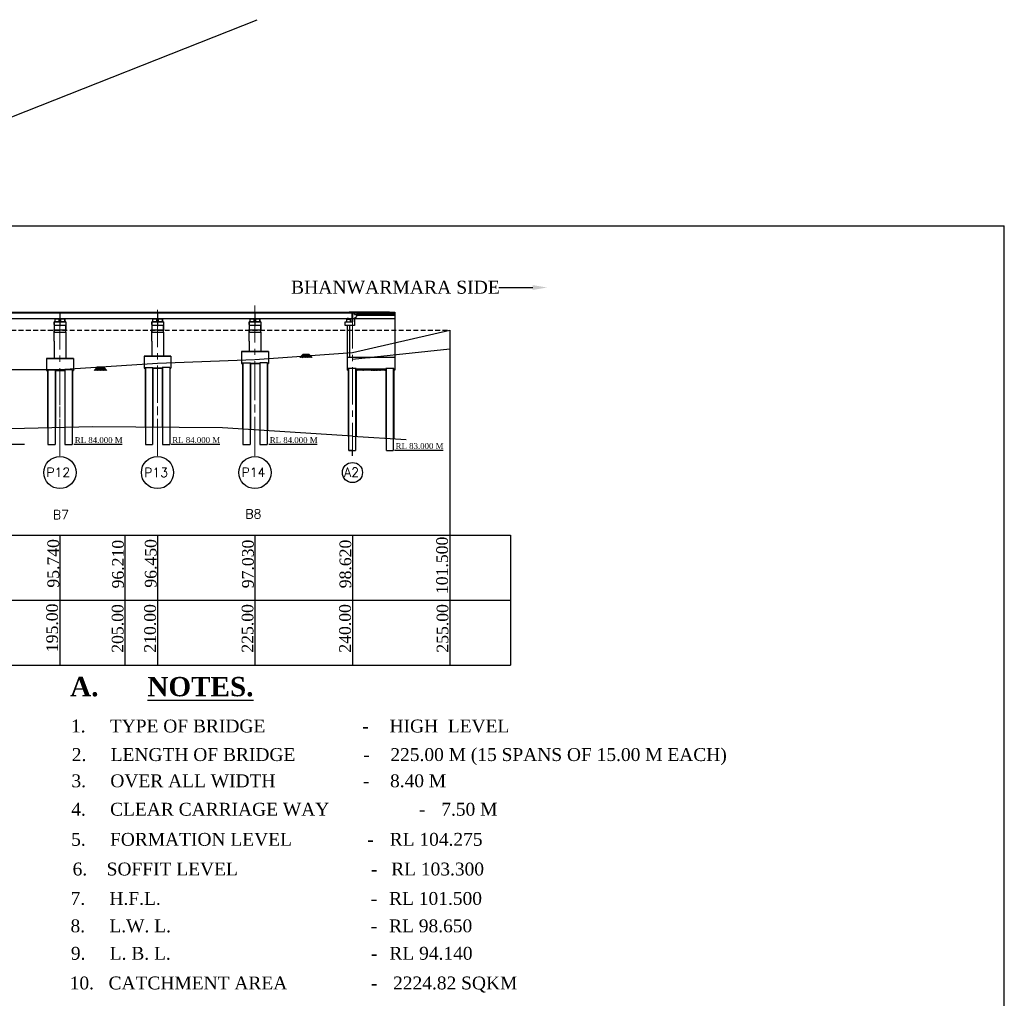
# Model space of a CAD drawing. Header units: millimetres. Extents: x -1995464 to 3071730, y 501735 to 805605.
# Tile 12 of 12: x 2920065 to 3071573, y 655024 to 805605. Entities that reach past the tile are written whole.
import ezdxf

# ---------------------------------------------------------------- set-up
doc = ezdxf.new("R2010")
doc.units = ezdxf.units.MM
doc.header["$MEASUREMENT"] = 0
doc.linetypes.add('CENTER2', pattern=[28.575, 19.05, -3.175, 3.175, -3.175])
doc.linetypes.add('DASHED2', pattern=[0.375, 0.25, -0.125])
for name, color, linetype, lineweight in [('CENTER LINE', 1, 'CENTER2', 13), ('DRAWING', 23, 'Continuous', 15), ('Hatch', 251, 'Continuous', 18)]:
    doc.layers.add(name, color=color, linetype=linetype, lineweight=lineweight)
doc.layers.add('plan', color=12, linetype='Continuous')
doc.styles.add('03', font='romant.shx')
doc.styles.get("Standard").update_dxf_attribs({"font": 'times.ttf'})
pattern_1 = [(45, (2753071.11, 778642.408), (-8.8388348, 8.8388348), [])]
pattern_2 = [(45, (2753944.394, 778642.408), (-8.8388348, 8.8388348), [])]
pattern_3 = [(45, (2768071.11, 778642.408), (-8.8388348, 8.8388348), [])]
pattern_4 = [(45, (2768944.394, 778642.408), (-8.8388348, 8.8388348), [])]
pattern_5 = [(45, (2783071.11, 778642.408), (-8.8388348, 8.8388348), [])]
pattern_6 = [(45, (2783944.394, 778642.408), (-8.8388348, 8.8388348), [])]

msp = doc.modelspace()

# ---------------------------------------------------------------- hatches: boundary and pattern name
h = msp.add_hatch()
h.set_pattern_fill('_USER', color=0, scale=0.291094, style=0, pattern_type=0)
h.set_pattern_definition([(0, (2952825.751, 759199.75375), (0, 0.29109375), [])])
h.paths.add_polyline_path([(2970463.7, 759607.4), (2970638.3, 759607.4), (2970813, 759607.4), (2970813, 759549.1), (2970638.3, 759549.1), (2970463.7, 759549.1)])
at = {"lineweight": 25, "ltscale": 2000}
h = msp.add_hatch(dxfattribs=at)
h.set_pattern_fill('AR-CONC', color=0, scale=100)
h.set_pattern_definition([(50, (165040, -120), (717.26018, -62.75213), [75, -825]), (355, (165040, -120), (-138.75133, 752.19213), [60, -660]), (100.451444, (165099.8, -125.2), (578.50885, 689.43999), [63.7402, -701.14211]), (46.1842, (165040, 80), (1067.24133, -165.51928), [112.5, -1237.5]), (96.635635, (165128.9, 66.2), (934.66195, 974.1186), [95.61034, -1051.71376]), (351.184164, (165040, 80), (934.66195, 974.1186), [90, -990]), (21, (165140, 30), (596.90705, -402.61889), [75, -825]), (326, (165140, 30), (243.31533, 725.15005), [60, -660]), (71.451445, (165189.74, -3.55), (840.22238, 322.53115), [63.74019, -701.14211]), (37.5, (165040, -120), (12.159855, 332.893854), [0, -652, 0, -670, 0, -662.5]), (7.5, (165040, -120), (263.069537, 394.41171), [0, -382, 0, -637, 0, -252.5]), (327.5, (164817, -120), (533.822436, -22.554872), [0, -250, 0, -780, 0, -1035]), (317.5, (164717, -120), (583.18617, 100.10498), [0, -325, 0, -518, 0, -735])])
h.paths.add_polyline_path([(2926991.7, 751687.4), (2926305.2, 751687.4), (2926305.2, 751612.4), (2926991.7, 751612.4)])
h = msp.add_hatch(dxfattribs=at)
h.set_pattern_fill('AR-CONC', color=0, scale=100)
h.set_pattern_definition([(50, (180040, 240), (717.26018, -62.75213), [75, -825]), (355, (180040, 240), (-138.75133, 752.19213), [60, -660]), (100.451444, (180099.8, 234.8), (578.50885, 689.43999), [63.7402, -701.14211]), (46.1842, (180040, 440), (1067.24133, -165.51928), [112.5, -1237.5]), (96.635635, (180128.9, 426.2), (934.66195, 974.1186), [95.61034, -1051.71376]), (351.184164, (180040, 440), (934.66195, 974.1186), [90, -990]), (21, (180140, 390), (596.90705, -402.61889), [75, -825]), (326, (180140, 390), (243.31533, 725.15005), [60, -660]), (71.451445, (180189.74, 356.45), (840.22238, 322.53115), [63.74019, -701.14211]), (37.5, (180040, 240), (12.159855, 332.893854), [0, -652, 0, -670, 0, -662.5]), (7.5, (180040, 240), (263.069537, 394.41171), [0, -382, 0, -637, 0, -252.5]), (327.5, (179817, 240), (533.822436, -22.554872), [0, -250, 0, -780, 0, -1035]), (317.5, (179717, 240), (583.18617, 100.10498), [0, -325, 0, -518, 0, -735])])
h.paths.add_polyline_path([(2941991.7, 752047.4), (2941305.2, 752047.4), (2941305.2, 751972.4), (2941991.7, 751972.4)])
h = msp.add_hatch(dxfattribs=at)
h.set_pattern_fill('AR-CONC', color=0, scale=100)
h.set_pattern_definition([(50, (195040, 950), (717.26018, -62.75213), [75, -825]), (355, (195040, 950), (-138.75133, 752.19213), [60, -660]), (100.451444, (195099.8, 944.8), (578.50885, 689.43999), [63.7402, -701.14211]), (46.1842, (195040, 1150), (1067.24133, -165.51928), [112.5, -1237.5]), (96.635635, (195128.9, 1136.2), (934.66195, 974.1186), [95.61034, -1051.71376]), (351.184164, (195040, 1150), (934.66195, 974.1186), [90, -990]), (21, (195140, 1100), (596.90705, -402.61889), [75, -825]), (326, (195140, 1100), (243.31533, 725.15005), [60, -660]), (71.451445, (195189.74, 1066.45), (840.22238, 322.53115), [63.74019, -701.14211]), (37.5, (195040, 950), (12.159855, 332.893854), [0, -652, 0, -670, 0, -662.5]), (7.5, (195040, 950), (263.069537, 394.41171), [0, -382, 0, -637, 0, -252.5]), (327.5, (194817, 950), (533.822436, -22.554872), [0, -250, 0, -780, 0, -1035]), (317.5, (194717, 950), (583.18617, 100.10498), [0, -325, 0, -518, 0, -735])])
h.paths.add_polyline_path([(2956991.7, 752757.4), (2956305.2, 752757.4), (2956305.2, 752682.4), (2956991.7, 752682.4)])
h = msp.add_hatch()
h.set_pattern_fill('AR-CONC', color=0, scale=37.35315, style=0)
h.set_pattern_definition([(50, (1364201.44, 505701.4), (267.919272, -23.4399), [28.014862, -308.163487]), (355, (1364201.44, 505701.4), (-51.827994, 280.967456), [22.41189, -246.53079]), (100.4514, (1364223.77, 505699.45), (216.091477, 257.527386), [23.80897, -261.898665]), (46.1842, (1364201.44, 505776.1), (398.64815, -61.826566), [42.02229, -462.24523]), (96.6356, (1364234.67, 505770.95), (349.12596, 363.86371), [35.71345, -392.84793]), (351.1842, (1364201.44, 505776.1), (349.12568, 363.86398), [33.61783, -369.79618]), (21, (1364238.8, 505757.43), (222.963587, -150.390838), [28.014862, -308.163487]), (326, (1364238.8, 505757.43), (90.88594, 270.866384), [22.41189, -246.53079]), (71.4514, (1364257.38, 505744.9), (313.84962, 120.4753), [23.80897, -261.898665]), (37.5, (1364201.445, 505701.4), (4.542089, 124.3463406), [0, -243.542538, 0, -250.266105, 0, -247.464619]), (7.5, (1364201.44, 505701.4), (98.264759, 147.325198), [0, -142.689033, 0, -237.939565, 0, -94.316704]), (327.5, (1364118.15, 505701.4), (199.3994953, -8.424955), [0, -93.382875, 0, -291.35457, 0, -386.605102]), (317.5, (1364080.8, 505701.4), (217.838405, 37.392364), [0, -121.397738, 0, -193.489317, 0, -274.545653])])
h.paths.add_polyline_path([(2971930.6, 751701.2), (2971930.6, 751811.7), (2973416.3, 751811.7), (2973416.3, 751700.7)])
h = msp.add_hatch()
h.set_pattern_fill('AR-CONC', color=0, scale=37.35315, style=0)
h.set_pattern_definition([(50, (204400.02, 2e-10), (267.919272, -23.439899), [28.014862, -308.163487]), (355, (204400.02, 2e-10), (-51.827994, 280.967456), [22.41189, -246.53079]), (100.451444, (204422.35, -1.95), (216.091277, 257.527554), [23.80897, -261.898665]), (46.1842, (204400.02, 74.7), (398.648255, -61.826665), [42.022294, -462.24523]), (96.635635, (204433.24, 69.55), (349.12568, 363.86398), [35.713474, -392.84822]), (351.184164, (204400.02, 74.7), (349.12568, 363.86398), [33.617835, -369.796185]), (21, (204437.38, 56.03), (222.963587, -150.390838), [28.014862, -308.163487]), (326, (204437.38, 56.03), (90.88594, 270.866384), [22.41189, -246.53079]), (71.451445, (204455.96, 43.5), (313.849525, 120.475545), [23.80897, -261.898665]), (37.5, (204400.02, 2e-10), (4.542089, 124.3463406), [0, -243.542538, 0, -250.266105, 0, -247.464619]), (7.5, (204400.02, 2e-10), (98.264759, 147.3251984), [0, -142.689033, 0, -237.9395655, 0, -94.316704]), (327.5, (204316.73, 2e-10), (199.3994953, -8.424955), [0, -93.382875, 0, -291.35457, 0, -386.6051025]), (317.5, (204279.37, 2e-10), (217.838405, 37.392364), [0, -121.397738, 0, -193.489317, 0, -274.545653])])
h.paths.add_polyline_path([(2972336.2, 751701.2), (2972336.2, 751811.7), (2973821.9, 751811.7), (2973821.9, 751700.7)])
h = msp.add_hatch()
h.set_pattern_fill('AR-CONC', color=0, scale=37.35315, style=0)
h.set_pattern_definition([(50, (1362069.47, 505681.8), (267.919272, -23.4399), [28.014862, -308.163487]), (355, (1362069.47, 505681.8), (-51.827994, 280.967456), [22.41189, -246.53079]), (100.4514, (1362091.8, 505679.84), (216.091477, 257.527386), [23.80897, -261.898665]), (46.1842, (1362069.47, 505756.5), (398.64815, -61.826566), [42.02229, -462.24523]), (96.6356, (1362102.7, 505751.35), (349.12596, 363.86371), [35.71345, -392.84793]), (351.1842, (1362069.47, 505756.5), (349.12568, 363.86398), [33.61783, -369.79618]), (21, (1362106.82, 505737.82), (222.963587, -150.390838), [28.014862, -308.163487]), (326, (1362106.82, 505737.82), (90.88594, 270.866384), [22.41189, -246.53079]), (71.4514, (1362125.4, 505725.3), (313.84962, 120.4753), [23.80897, -261.898665]), (37.5, (1362069.47, 505681.79), (4.542089, 124.3463406), [0, -243.542538, 0, -250.266105, 0, -247.464619]), (7.5, (1362069.47, 505681.79), (98.264759, 147.325198), [0, -142.689033, 0, -237.939565, 0, -94.316704]), (327.5, (1361986.17, 505681.79), (199.3994953, -8.424955), [0, -93.382875, 0, -291.35457, 0, -386.605102]), (317.5, (1361948.82, 505681.8), (217.838405, 37.392364), [0, -121.397738, 0, -193.489317, 0, -274.545653])])
h.paths.add_polyline_path([(2974062.6, 751681.6), (2974062.6, 751792.1), (2975548.3, 751792.1), (2975548.3, 751681.1)])
h = msp.add_hatch()
h.set_pattern_fill('AR-CONC', color=0, scale=37.35315, style=0)
h.set_pattern_definition([(50, (1361248.25, 505701.55), (267.919272, -23.4399), [28.014862, -308.163487]), (355, (1361248.25, 505701.55), (-51.827994, 280.967456), [22.41189, -246.53079]), (100.4514, (1361270.57, 505699.6), (216.091477, 257.527386), [23.80897, -261.898665]), (46.1842, (1361248.25, 505776.25), (398.64815, -61.826566), [42.02229, -462.24523]), (96.6356, (1361281.47, 505771.1), (349.12596, 363.86371), [35.71345, -392.84793]), (351.1842, (1361248.25, 505776.25), (349.12568, 363.86398), [33.61783, -369.79618]), (21, (1361285.6, 505757.58), (222.963587, -150.390838), [28.014862, -308.163487]), (326, (1361285.6, 505757.58), (90.88594, 270.866384), [22.41189, -246.53079]), (71.4514, (1361304.18, 505745.05), (313.84962, 120.4753), [23.80897, -261.898665]), (37.5, (1361248.25, 505701.55), (4.542089, 124.3463406), [0, -243.542538, 0, -250.266105, 0, -247.464619]), (7.5, (1361248.25, 505701.55), (98.264759, 147.325198), [0, -142.689033, 0, -237.939565, 0, -94.316704]), (327.5, (1361164.95, 505701.55), (199.3994953, -8.424955), [0, -93.382875, 0, -291.35457, 0, -386.605102]), (317.5, (1361127.6, 505701.55), (217.838405, 37.392364), [0, -121.397738, 0, -193.489317, 0, -274.545653])])
h.paths.add_polyline_path([(2974883.8, 751701.3), (2974883.8, 751811.9), (2976369.5, 751811.9), (2976369.5, 751700.9)])
at = {"layer": 'Hatch', "ltscale": 20}
h = msp.add_hatch(dxfattribs=at)
h.set_pattern_fill('ANSI31', color=256, scale=100, style=0)
h.set_pattern_definition(pattern_1)
h.paths.add_polyline_path([(2925840, 759607.4), (2925987.4, 759607.4), (2925987.4, 759558.1), (2925840, 759558.1)])
h.paths.add_polyline_path([(2925683.2, 759607.4), (2925840, 759607.4), (2925840, 759558.1), (2925683.2, 759558.1)])
h = msp.add_hatch(dxfattribs=at)
h.set_pattern_fill('ANSI31', color=256, scale=100, style=0)
h.set_pattern_definition(pattern_1)
h.paths.add_polyline_path([(2925840, 759607.4), (2925987.4, 759607.4), (2925987.4, 759558.1), (2925840, 759558.1)])
h.paths.add_polyline_path([(2925683.2, 759607.4), (2925840, 759607.4), (2925840, 759558.1), (2925683.2, 759558.1)])
h = msp.add_hatch(dxfattribs=at)
h.set_pattern_fill('ANSI31', color=256, scale=100, style=0)
h.set_pattern_definition(pattern_2)
h.paths.add_polyline_path([(2926713.3, 759607.4), (2926860.6, 759607.4), (2926860.6, 759558.1), (2926713.3, 759558.1)])
h.paths.add_polyline_path([(2926556.5, 759607.4), (2926713.3, 759607.4), (2926713.3, 759558.1), (2926556.5, 759558.1)])
h = msp.add_hatch(dxfattribs=at)
h.set_pattern_fill('ANSI31', color=256, scale=100, style=0)
h.set_pattern_definition(pattern_2)
h.paths.add_polyline_path([(2926713.3, 759607.4), (2926860.6, 759607.4), (2926860.6, 759558.1), (2926713.3, 759558.1)])
h.paths.add_polyline_path([(2926556.5, 759607.4), (2926713.3, 759607.4), (2926713.3, 759558.1), (2926556.5, 759558.1)])
h = msp.add_hatch(dxfattribs=at)
h.set_pattern_fill('ANSI31', color=256, scale=100, style=0)
h.set_pattern_definition(pattern_3)
h.paths.add_polyline_path([(2940840, 759607.4), (2940987.4, 759607.4), (2940987.4, 759558.1), (2940840, 759558.1)])
h.paths.add_polyline_path([(2940683.2, 759607.4), (2940840, 759607.4), (2940840, 759558.1), (2940683.2, 759558.1)])
h = msp.add_hatch(dxfattribs=at)
h.set_pattern_fill('ANSI31', color=256, scale=100, style=0)
h.set_pattern_definition(pattern_3)
h.paths.add_polyline_path([(2940840, 759607.4), (2940987.4, 759607.4), (2940987.4, 759558.1), (2940840, 759558.1)])
h.paths.add_polyline_path([(2940683.2, 759607.4), (2940840, 759607.4), (2940840, 759558.1), (2940683.2, 759558.1)])
h = msp.add_hatch(dxfattribs=at)
h.set_pattern_fill('ANSI31', color=256, scale=100, style=0)
h.set_pattern_definition(pattern_4)
h.paths.add_polyline_path([(2941713.3, 759607.4), (2941860.6, 759607.4), (2941860.6, 759558.1), (2941713.3, 759558.1)])
h.paths.add_polyline_path([(2941556.5, 759607.4), (2941713.3, 759607.4), (2941713.3, 759558.1), (2941556.5, 759558.1)])
h = msp.add_hatch(dxfattribs=at)
h.set_pattern_fill('ANSI31', color=256, scale=100, style=0)
h.set_pattern_definition(pattern_4)
h.paths.add_polyline_path([(2941713.3, 759607.4), (2941860.6, 759607.4), (2941860.6, 759558.1), (2941713.3, 759558.1)])
h.paths.add_polyline_path([(2941556.5, 759607.4), (2941713.3, 759607.4), (2941713.3, 759558.1), (2941556.5, 759558.1)])
h = msp.add_hatch(dxfattribs=at)
h.set_pattern_fill('ANSI31', color=256, scale=100, style=0)
h.set_pattern_definition(pattern_5)
h.paths.add_polyline_path([(2955840, 759607.4), (2955987.4, 759607.4), (2955987.4, 759558.1), (2955840, 759558.1)])
h.paths.add_polyline_path([(2955683.2, 759607.4), (2955840, 759607.4), (2955840, 759558.1), (2955683.2, 759558.1)])
h = msp.add_hatch(dxfattribs=at)
h.set_pattern_fill('ANSI31', color=256, scale=100, style=0)
h.set_pattern_definition(pattern_5)
h.paths.add_polyline_path([(2955840, 759607.4), (2955987.4, 759607.4), (2955987.4, 759558.1), (2955840, 759558.1)])
h.paths.add_polyline_path([(2955683.2, 759607.4), (2955840, 759607.4), (2955840, 759558.1), (2955683.2, 759558.1)])
h = msp.add_hatch(dxfattribs=at)
h.set_pattern_fill('ANSI31', color=256, scale=100, style=0)
h.set_pattern_definition(pattern_6)
h.paths.add_polyline_path([(2956713.3, 759607.4), (2956860.6, 759607.4), (2956860.6, 759558.1), (2956713.3, 759558.1)])
h.paths.add_polyline_path([(2956556.5, 759607.4), (2956713.3, 759607.4), (2956713.3, 759558.1), (2956556.5, 759558.1)])
h = msp.add_hatch(dxfattribs=at)
h.set_pattern_fill('ANSI31', color=256, scale=100, style=0)
h.set_pattern_definition(pattern_6)
h.paths.add_polyline_path([(2956713.3, 759607.4), (2956860.6, 759607.4), (2956860.6, 759558.1), (2956713.3, 759558.1)])
h.paths.add_polyline_path([(2956556.5, 759607.4), (2956713.3, 759607.4), (2956713.3, 759558.1), (2956556.5, 759558.1)])

# ---------------------------------------------------------------- linework, layer by layer
at = {"color": 1, "ltscale": 20}
msp.add_line((2895491.5, 781452), (2956604.4, 805605.2), dxfattribs=at)
at = {"color": 0, "lineweight": 25, "ltscale": 2000}
for p, q in [((2686660.7, 773894.8), (3071572.7, 773894.8)), ((3071572.7, 501734.8), (3071572.7, 773894.8)), ((2716265.2, 760582.4), (2977765.2, 760582.4)), ((2746285.2, 759607.4), (2977765.2, 759607.4)), ((2971253.8, 754401.8), (2986265.2, 757807.4)), ((2986265.2, 757807.4), (2986265.2, 706307.4)), ((2954211.7, 754557.4), (2958341.7, 754557.4)), ((2954211.7, 754557.4), (2954211.7, 752682.4)), ((2958341.7, 754557.4), (2954211.7, 754557.4)), ((2957176.7, 754557.4), (2958175.3, 754557.4)), ((2958341.7, 754557.4), (2958341.7, 752682.4)), ((2986265.2, 754927.4), (2971265.2, 753337.4)), ((2924211.7, 753487.4), (2928341.7, 753487.4)), ((2924211.7, 753487.4), (2924211.7, 751612.4)), ((2928341.7, 753487.4), (2924211.7, 753487.4)), ((2927176.7, 753487.4), (2928175.3, 753487.4)), ((2928341.7, 753487.4), (2928341.7, 751612.4)), ((2939211.7, 753847.4), (2943341.7, 753847.4)), ((2939211.7, 753847.4), (2939211.7, 751972.4)), ((2943341.7, 753847.4), (2939211.7, 753847.4)), ((2941265.2, 752757.4), (2956265.2, 753337.4)), ((2942176.7, 753847.4), (2943175.3, 753847.4)), ((2943341.7, 753847.4), (2943341.7, 751972.4)), ((2956265.2, 753337.4), (2971253.8, 754401.8)), ((2911265.2, 751777.4), (2926265.2, 751777.4)), ((2924211.7, 751687.4), (2924361.6, 751687.4)), ((2924211.7, 751612.4), (2924361.7, 751612.4)), ((2924361.6, 751737.4), (2924361.6, 742788.6)), ((2924361.6, 751737.4), (2925561.6, 751737.4)), ((2924401.6, 751737.4), (2924401.6, 740232.4)), ((2925521.6, 751737.4), (2925521.6, 740232.4)), ((2925561.6, 751737.4), (2925561.6, 742816.2)), ((2925561.6, 751687.4), (2926991.7, 751687.4)), ((2925561.6, 751612.4), (2926991.7, 751612.4)), ((2926265.2, 751777.4), (2941265.2, 752757.4)), ((2926876.7, 751687.4), (2926991.7, 751687.4)), ((2926991.7, 751737.4), (2926991.7, 742849.1)), ((2928191.7, 751737.4), (2926991.7, 751737.4)), ((2927031.7, 751737.4), (2927031.7, 740232.4)), ((2928151.7, 751737.4), (2928151.7, 740232.4)), ((2928191.7, 751737.4), (2928191.7, 742876.7)), ((2928191.7, 751687.4), (2928341.7, 751687.4)), ((2928191.7, 751612.4), (2928341.7, 751612.4)), ((2939211.7, 752047.4), (2939361.6, 752047.4)), ((2939211.7, 751972.4), (2939361.7, 751972.4)), ((2939361.6, 752097.4), (2939361.6, 742894.7)), ((2939361.6, 752097.4), (2940561.6, 752097.4)), ((2939401.6, 752097.4), (2939401.6, 740232.4)), ((2940521.6, 752097.4), (2940521.6, 740232.4)), ((2940561.6, 752097.4), (2940561.6, 742886.9)), ((2940561.6, 752047.4), (2941991.7, 752047.4)), ((2940561.6, 751972.4), (2941991.7, 751972.4)), ((2941876.7, 752047.4), (2941991.7, 752047.4)), ((2941991.7, 752097.4), (2941991.7, 742877.6)), ((2943191.7, 752097.4), (2941991.7, 752097.4)), ((2942031.7, 752097.4), (2942031.7, 740232.4)), ((2943151.7, 752097.4), (2943151.7, 740232.4)), ((2943191.7, 752097.4), (2943191.7, 742869.8)), ((2943191.7, 752047.4), (2943341.7, 752047.4)), ((2943191.7, 751972.4), (2943341.7, 751972.4)), ((2954211.7, 752757.4), (2954361.6, 752757.4)), ((2954211.7, 752682.4), (2954361.7, 752682.4)), ((2954361.6, 752807.4), (2954361.6, 742619.2)), ((2954361.6, 752807.4), (2955561.6, 752807.4)), ((2954401.6, 752807.4), (2954401.6, 740232.4)), ((2955521.6, 752807.4), (2955521.6, 740232.4)), ((2955561.6, 752807.4), (2955561.6, 742542.4)), ((2955561.6, 752757.4), (2956991.7, 752757.4)), ((2955561.6, 752682.4), (2956991.7, 752682.4)), ((2956876.7, 752757.4), (2956991.7, 752757.4)), ((2956991.7, 752807.4), (2956991.7, 742450.9)), ((2958191.7, 752807.4), (2956991.7, 752807.4)), ((2957031.7, 752807.4), (2957031.7, 740232.4)), ((2958151.7, 752807.4), (2958151.7, 740232.4)), ((2958191.7, 752807.4), (2958191.7, 742374.1)), ((2958191.7, 752757.4), (2958341.7, 752757.4)), ((2958191.7, 752682.4), (2958341.7, 752682.4)), ((2970624, 751911.9), (2970624, 741578.4)), ((2970724, 739307.4), (2970724, 751911.9)), ((2971719.4, 751911.9), (2971721.6, 739307.4)), ((2971824, 751911.9), (2971824, 741501.6)), ((2976419.9, 751909.7), (2976419.9, 741207.5)), ((2976519.9, 739307.4), (2976519.9, 751909.7)), ((2977515.4, 751909.7), (2977517.6, 739307.4)), ((2977619.9, 751909.7), (2977619.9, 741130.7)), ((2977619.9, 751695.3), (2977619.9, 741130.7)), ((2931265.2, 742947.4), (2911265.2, 742487.4)), ((2951265.2, 742817.4), (2931265.2, 742947.4)), ((2971265.2, 741537.4), (2951265.2, 742817.4)), ((2971265.2, 741537.4), (2979547.6, 741007.3)), ((2924401.6, 740232.4), (2925521.6, 740232.4)), ((2927031.7, 740232.4), (2928151.7, 740232.4)), ((2939401.6, 740232.4), (2940521.6, 740232.4)), ((2942031.7, 740232.4), (2943151.7, 740232.4)), ((2954401.6, 740232.4), (2955521.6, 740232.4)), ((2957031.7, 740232.4), (2958151.7, 740232.4)), ((2976519.9, 739307.4), (2977517.6, 739307.4)), ((2688930.7, 726307.4), (2995600.6, 726307.4)), ((2926265.2, 726307.4), (2926265.2, 706307.4)), ((2936265.2, 726307.4), (2936265.2, 706307.4)), ((2941265.2, 726307.4), (2941265.2, 706307.4)), ((2956265.2, 726307.4), (2956265.2, 706307.4)), ((2971265.2, 726307.4), (2971265.2, 706307.4)), ((2995600.6, 726307.4), (2995600.6, 706307.4)), ((2688930.7, 716307.4), (2995600.6, 716307.4)), ((2688930.7, 706307.4), (2995600.6, 706307.4)), ((2688930.7, 706307.4), (2995600.6, 706307.4))]:
    msp.add_line(p, q, dxfattribs=at)
at = {"color": 0, "linetype": 'ByBlock', "lineweight": -2, "ltscale": 2000}
msp.add_line((2993816.3, 764392.6), (2999001.3, 764392.6), dxfattribs=at)
for p, q in [((2926265.2, 760582.4), (2926265.2, 759532.4)), ((2926305.2, 758432.4), (2926305.2, 760582.4)), ((2941265.2, 760582.4), (2941265.2, 759532.4)), ((2941305.2, 758432.4), (2941305.2, 760582.4)), ((2956265.2, 760582.4), (2956265.2, 759532.4)), ((2956305.2, 758432.4), (2956305.2, 760582.4)), ((2971225.2, 760582.4), (2971225.2, 759507.4)), ((2971225.2, 760507.4), (2971225.2, 760582.4)), ((2971265.2, 760582.4), (2977265.2, 760582.4)), ((2971265.2, 760582.4), (2977265.2, 760582.4)), ((2746285.2, 760507.4), (2971265.2, 760507.4)), ((2925376.7, 758707.4), (2925376.7, 759107.4)), ((2925376.7, 759107.4), (2925376.7, 758607.4)), ((2925376.7, 759107.4), (2927176.7, 759107.4)), ((2927176.7, 759107.4), (2925376.7, 759107.4)), ((2926148, 759558.1), (2925532, 759558.1)), ((2925683.2, 759607.4), (2925683.2, 759568.4)), ((2925683.2, 759607.4), (2925683.2, 759568.4)), ((2926148, 759107.4), (2926148, 759558.1)), ((2926276.7, 759107.4), (2927083.3, 759107.4)), ((2926276.7, 759107.4), (2927176.7, 759107.4)), ((2926276.7, 759107.4), (2927176.7, 759107.4)), ((2927021.3, 759558.1), (2926405.3, 759558.1)), ((2926556.5, 759607.4), (2926556.5, 759568.4)), ((2926556.5, 759607.4), (2926556.5, 759568.4)), ((2927021.3, 759107.4), (2927021.3, 759558.1)), ((2927176.7, 759107.4), (2927176.7, 758607.4)), ((2927176.7, 759107.4), (2927176.7, 758507.4)), ((2940376.7, 758707.4), (2940376.7, 759107.4)), ((2940376.7, 759107.4), (2940376.7, 758607.4)), ((2940376.7, 759107.4), (2942176.7, 759107.4)), ((2942176.7, 759107.4), (2940376.7, 759107.4)), ((2941148, 759558.1), (2940532, 759558.1)), ((2940683.2, 759607.4), (2940683.2, 759568.4)), ((2940683.2, 759607.4), (2940683.2, 759568.4)), ((2941148, 759107.4), (2941148, 759558.1)), ((2941276.7, 759107.4), (2942083.3, 759107.4)), ((2941276.7, 759107.4), (2942176.7, 759107.4)), ((2941276.7, 759107.4), (2942176.7, 759107.4)), ((2942021.3, 759558.1), (2941405.3, 759558.1)), ((2941556.5, 759607.4), (2941556.5, 759568.4)), ((2941556.5, 759607.4), (2941556.5, 759568.4)), ((2942021.3, 759107.4), (2942021.3, 759558.1)), ((2942176.7, 759107.4), (2942176.7, 758607.4)), ((2942176.7, 759107.4), (2942176.7, 758507.4)), ((2955376.7, 758707.4), (2955376.7, 759107.4)), ((2955376.7, 759107.4), (2955376.7, 758607.4)), ((2955376.7, 759107.4), (2957176.7, 759107.4)), ((2957176.7, 759107.4), (2955376.7, 759107.4)), ((2956148, 759558.1), (2955532, 759558.1)), ((2955683.2, 759607.4), (2955683.2, 759568.4)), ((2955683.2, 759607.4), (2955683.2, 759568.4)), ((2956148, 759107.4), (2956148, 759558.1)), ((2956276.7, 759107.4), (2957083.3, 759107.4)), ((2956276.7, 759107.4), (2957176.7, 759107.4)), ((2956276.7, 759107.4), (2957176.7, 759107.4)), ((2957021.3, 759558.1), (2956405.3, 759558.1)), ((2956556.5, 759607.4), (2956556.5, 759568.4)), ((2956556.5, 759607.4), (2956556.5, 759568.4)), ((2957021.3, 759107.4), (2957021.3, 759558.1)), ((2957176.7, 759107.4), (2957176.7, 758607.4)), ((2957176.7, 759107.4), (2957176.7, 758507.4)), ((2971225.2, 759108.7), (2971225.2, 760507.4)), ((2971225.2, 759108.7), (2971225.2, 760507.4)), ((2971265.2, 760507.4), (2977765.2, 760507.4)), ((2925376.7, 758607.4), (2925376.7, 757907.4)), ((2925376.7, 758507.4), (2925376.7, 757707.4)), ((2925376.7, 756132.4), (2925376.7, 757932.4)), ((2925376.7, 757907.4), (2925376.7, 757507.4)), ((2927176.7, 758607.4), (2927176.7, 757907.4)), ((2927176.7, 757507.4), (2927176.7, 758607.4)), ((2940376.7, 758607.4), (2940376.7, 757907.4)), ((2940376.7, 758507.4), (2940376.7, 757707.4)), ((2940376.7, 756132.4), (2940376.7, 757932.4)), ((2940376.7, 757907.4), (2940376.7, 757507.4)), ((2942176.7, 758607.4), (2942176.7, 757907.4)), ((2942176.7, 757507.4), (2942176.7, 758607.4)), ((2955376.7, 758607.4), (2955376.7, 757907.4)), ((2955376.7, 758507.4), (2955376.7, 757707.4)), ((2955376.7, 756132.4), (2955376.7, 757932.4)), ((2955376.7, 757907.4), (2955376.7, 757507.4)), ((2957176.7, 758607.4), (2957176.7, 757907.4)), ((2957176.7, 757507.4), (2957176.7, 758607.4)), ((2925376.7, 756132.4), (2925376.7, 753487.4)), ((2927176.7, 757507.4), (2927176.7, 753487.4)), ((2927176.7, 756532.4), (2927176.7, 756132.4)), ((2940376.7, 756132.4), (2940376.7, 753847.4)), ((2942176.7, 757507.4), (2942176.7, 753847.4)), ((2942176.7, 756532.4), (2942176.7, 756132.4)), ((2955376.7, 756132.4), (2955376.7, 754557.4)), ((2957176.7, 757507.4), (2957176.7, 754557.4)), ((2957176.7, 756532.4), (2957176.7, 756132.4))]:
    msp.add_line(p, q)
at = {"ltscale": 2000}
for p, q in [((2971225.2, 760582.4), (2970765.2, 760582.4)), ((2971265.2, 760582.4), (2977765.2, 760582.4)), ((2977765.2, 760582.4), (2977765.2, 753607.4)), ((2925532, 759107.4), (2925376.7, 759107.4)), ((2926382.6, 759107.4), (2926471.6, 759107.4)), ((2927176.7, 759107.4), (2927021.3, 759107.4)), ((2927087.6, 759107.4), (2927176.7, 759107.4)), ((2940532, 759107.4), (2940376.7, 759107.4)), ((2941382.6, 759107.4), (2941471.6, 759107.4)), ((2942176.7, 759107.4), (2942021.3, 759107.4)), ((2942087.6, 759107.4), (2942176.7, 759107.4)), ((2955532, 759107.4), (2955376.7, 759107.4)), ((2956382.6, 759107.4), (2956471.6, 759107.4)), ((2957176.7, 759107.4), (2957021.3, 759107.4)), ((2957087.6, 759107.4), (2957176.7, 759107.4)), ((2971600.6, 760259.6), (2971600.6, 760507.4)), ((2971600.6, 760507.4), (2971600.6, 760259.6)), ((2971600.6, 760259.6), (2971900.6, 760259.6)), ((2971600.6, 759659.6), (2971900.6, 759959.6)), ((2971900.6, 760259.6), (2971900.6, 759959.6)), ((2925376.7, 758607.5), (2927176.7, 758607.4)), ((2925376.7, 757907.5), (2927176.7, 757907.4)), ((2940376.7, 758607.5), (2942176.7, 758607.4)), ((2940376.7, 757907.5), (2942176.7, 757907.4)), ((2955376.7, 758607.5), (2957176.7, 758607.4)), ((2955376.7, 757907.5), (2957176.7, 757907.4)), ((2925376.7, 757507.6), (2927176.7, 757507.4)), ((2940376.7, 757507.6), (2942176.7, 757507.4)), ((2955376.7, 757507.6), (2957176.7, 757507.4)), ((2970470.6, 753607.4), (2970470.6, 751807.4)), ((2977765.2, 753607.4), (2977765.2, 751695.3)), ((2971258.6, 739307.4), (2970724, 739307.4)), ((2970724, 739307.4), (2971721.6, 739307.4))]:
    msp.add_line(p, q, dxfattribs=at)
at = {"color": 6, "linetype": 'ByBlock'}
msp.add_line((2971225.2, 760582.4), (2971225.2, 759108.7), dxfattribs=at)
at = {"color": 0}
for p, q in [((2976953.9, 760582.4), (2971265.2, 760582.4)), ((2971265.2, 760582.4), (2971265.2, 759108.7)), ((2970135.3, 759108.7), (2971265.2, 759108.7)), ((2970135.3, 758526.5), (2970135.3, 759108.7)), ((2970638.3, 759549.1), (2970347.2, 759549.1)), ((2970347.2, 759549.1), (2970347.2, 759108.7)), ((2970638.3, 759607.4), (2970463.7, 759607.4)), ((2970463.7, 759607.4), (2970463.7, 759549.1)), ((2970638.3, 759607.4), (2970813, 759607.4)), ((2970638.3, 759549.1), (2970929.4, 759549.1)), ((2970929.4, 759549.1), (2970929.4, 759108.7)), ((2971600.6, 759659.6), (2971600.6, 758526.5)), ((2977765.2, 760259.6), (2971900.6, 760259.6)), ((2977765.2, 760092), (2971900.6, 760109.6)), ((2971600.6, 758526.5), (2970135.3, 758526.5)), ((2970470.6, 758526.5), (2970470.6, 754925.7)), ((2970806, 758526.5), (2970806, 753607.4)), ((2970470.6, 753607.4), (2970470.9, 751697.5)), ((2977765.2, 753607.4), (2970470.6, 753607.4)), ((2973740.2, 753607.4), (2974019.7, 753607.4)), ((2970624, 751807.4), (2970470.6, 751807.4)), ((2971824, 751911.9), (2970624, 751911.9)), ((2970624, 751911.9), (2970624, 751807.4)), ((2976419.9, 751807.4), (2971824, 751807.4)), ((2973722.6, 751807.4), (2971824, 751807.4)), ((2973722.6, 751696.4), (2971824, 751696.4)), ((2975621.3, 751807.4), (2973722.6, 751807.4)), ((2975621.3, 751696.4), (2973722.6, 751696.4)), ((2975919.9, 751807.4), (2974021.3, 751807.4)), ((2976419.9, 751696.4), (2974021.3, 751696.4)), ((2977619.9, 751909.7), (2976419.9, 751909.7)), ((2977619.9, 751807.4), (2977619.9, 751909.7)), ((2977619.9, 751909.7), (2977619.9, 751807.4)), ((2977765.2, 751807.4), (2977619.9, 751807.4)), ((2977765.2, 751695.3), (2977619.9, 751695.3))]:
    msp.add_line(p, q, dxfattribs=at)
at = {"color": 0, "linetype": 'DASHED2', "lineweight": 25, "ltscale": 3000}
msp.add_line((2716265.2, 757807.4), (2986265.2, 757807.4), dxfattribs=at)
at = {"color": 0, "linetype": 'ByBlock'}
for q in [(2970470.6, 755684.1), (2970470.6, 753607.4)]:
    msp.add_line((2970470.6, 758526.5), q, dxfattribs=at)
at = {"color": 3}
for p, q in [((2963169, 753625.1), (2963690.9, 754147)), ((2963294.6, 753625.1), (2963753.7, 754084.2)), ((2963420.3, 753625.1), (2963816.6, 754021.4)), ((2963545.9, 753625.1), (2963879.4, 753958.6)), ((2963671.6, 753625.1), (2963942.2, 753895.7)), ((2963690.9, 754147), (2964212.9, 753625.1)), ((2963690.9, 754147), (2964570.5, 754147)), ((2963797.2, 753625.1), (2964005.1, 753832.9)), ((2963816.6, 754147), (2964275.7, 753687.9)), ((2963816.6, 754147), (2964338.5, 753625.1)), ((2963922.9, 753625.1), (2964067.9, 753770.1)), ((2963942.2, 754147), (2964464.2, 753625.1)), ((2964048.5, 753625.1), (2964130.7, 753707.3)), ((2964067.9, 754147), (2964589.8, 753625.1)), ((2964193.5, 754147), (2964715.5, 753625.1)), ((2964319.2, 754147), (2964841.1, 753625.1)), ((2964444.8, 754147), (2964966.8, 753625.1)), ((2964570.5, 754147), (2965092.5, 753625.1)), ((2931539.8, 751648.4), (2932061.8, 752170.3)), ((2931665.5, 751648.4), (2932124.6, 752107.5)), ((2931791.1, 751648.4), (2932187.4, 752044.7)), ((2931916.8, 751648.4), (2932250.2, 751981.9)), ((2932042.4, 751648.4), (2932313.1, 751919)), ((2932061.8, 752170.3), (2932583.7, 751648.4)), ((2932061.8, 752170.3), (2932941.4, 752170.3)), ((2932168.1, 751648.4), (2932375.9, 751856.2)), ((2932187.4, 752170.3), (2932646.5, 751711.2)), ((2932187.4, 752170.3), (2932709.4, 751648.4)), ((2932293.7, 751648.4), (2932438.7, 751793.4)), ((2932313.1, 752170.3), (2932835, 751648.4)), ((2932419.4, 751648.4), (2932501.6, 751730.5)), ((2932438.7, 752170.3), (2932960.7, 751648.4)), ((2932564.4, 752170.3), (2933086.3, 751648.4)), ((2932690, 752170.3), (2933212, 751648.4)), ((2932815.7, 752170.3), (2933337.7, 751648.4)), ((2932941.4, 752170.3), (2933463.3, 751648.4))]:
    msp.add_line(p, q, dxfattribs=at)
at = {"color": 0, "ltscale": 2}
for p, q in [((2970624, 751697.5), (2970470.6, 751697.5)), ((2920798.6, 740236.8), (2913348.4, 740236.8)), ((2935838.6, 740236.8), (2928388.4, 740236.8)), ((2950838.6, 740236.8), (2943388.4, 740236.8)), ((2965838.6, 740236.8), (2958388.4, 740236.8)), ((2985204.4, 739311.8), (2977754.3, 739311.8))]:
    msp.add_line(p, q, dxfattribs=at)
at = {"color": 1, "linetype": 'Continuous', "ltscale": 1000}
for p, q in [((2926305.2, 743232.4), (2926278.2, 743232.4)), ((2941305.2, 743232.4), (2941278.2, 743232.4)), ((2956305.2, 743232.4), (2956278.2, 743232.4)), ((2971265.2, 738470.6), (2971265.2, 739307.4))]:
    msp.add_line(p, q, dxfattribs=at)
for points in [[(2925532, 759558.1), (2926148, 759558.1), (2926148, 759107.4), (2925532, 759107.4)], [(2925532, 759558.1), (2926148, 759558.1), (2926148, 759107.4), (2925532, 759107.4)], [(2925683.2, 759607.4), (2925987.4, 759607.4), (2925987.4, 759558.1), (2925683.2, 759558.1)], [(2925683.2, 759607.4), (2925987.4, 759607.4), (2925987.4, 759558.1), (2925683.2, 759558.1)], [(2926405.3, 759558.1), (2927021.3, 759558.1), (2927021.3, 759107.4), (2926405.3, 759107.4)], [(2926405.3, 759558.1), (2927021.3, 759558.1), (2927021.3, 759107.4), (2926405.3, 759107.4)], [(2926556.5, 759607.4), (2926860.6, 759607.4), (2926860.6, 759558.1), (2926556.5, 759558.1)], [(2926556.5, 759607.4), (2926860.6, 759607.4), (2926860.6, 759558.1), (2926556.5, 759558.1)], [(2940532, 759558.1), (2941148, 759558.1), (2941148, 759107.4), (2940532, 759107.4)], [(2940532, 759558.1), (2941148, 759558.1), (2941148, 759107.4), (2940532, 759107.4)], [(2940683.2, 759607.4), (2940987.4, 759607.4), (2940987.4, 759558.1), (2940683.2, 759558.1)], [(2940683.2, 759607.4), (2940987.4, 759607.4), (2940987.4, 759558.1), (2940683.2, 759558.1)], [(2941405.3, 759558.1), (2942021.3, 759558.1), (2942021.3, 759107.4), (2941405.3, 759107.4)], [(2941405.3, 759558.1), (2942021.3, 759558.1), (2942021.3, 759107.4), (2941405.3, 759107.4)], [(2941556.5, 759607.4), (2941860.6, 759607.4), (2941860.6, 759558.1), (2941556.5, 759558.1)], [(2941556.5, 759607.4), (2941860.6, 759607.4), (2941860.6, 759558.1), (2941556.5, 759558.1)], [(2955532, 759558.1), (2956148, 759558.1), (2956148, 759107.4), (2955532, 759107.4)], [(2955532, 759558.1), (2956148, 759558.1), (2956148, 759107.4), (2955532, 759107.4)], [(2955683.2, 759607.4), (2955987.4, 759607.4), (2955987.4, 759558.1), (2955683.2, 759558.1)], [(2955683.2, 759607.4), (2955987.4, 759607.4), (2955987.4, 759558.1), (2955683.2, 759558.1)], [(2956405.3, 759558.1), (2957021.3, 759558.1), (2957021.3, 759107.4), (2956405.3, 759107.4)], [(2956405.3, 759558.1), (2957021.3, 759558.1), (2957021.3, 759107.4), (2956405.3, 759107.4)], [(2956556.5, 759607.4), (2956860.6, 759607.4), (2956860.6, 759558.1), (2956556.5, 759558.1)], [(2956556.5, 759607.4), (2956860.6, 759607.4), (2956860.6, 759558.1), (2956556.5, 759558.1)]]:
    msp.add_lwpolyline(points, close=True)
at = {"color": 0, "lineweight": 25, "ltscale": 2000}
for centre, radius in [((2926265.2, 735919.3), 2474.2), ((2941265.2, 735919.3), 2474.2), ((2956265.2, 735919.3), 2474.2), ((2971265.2, 735919.3), 1548.6)]:
    msp.add_circle(centre, radius, dxfattribs=at)
at = {"color": 0, "linetype": 'ByBlock', "lineweight": -2, "ltscale": 2000}
msp.add_solid([(2999001.3, 764022.1), (2999001.3, 764763.1), (3001224.2, 764392.6)], dxfattribs=at)
at = {"layer": 'CENTER LINE', "ltscale": 300}
for p, q in [((2926265.2, 760582.4), (2926265.2, 738470.6)), ((2941265.2, 760942.4), (2941265.2, 738830.6)), ((2956265.2, 761652.4), (2956265.2, 739540.6)), ((2971253.8, 760702.4), (2971253.8, 738590.6)), ((2926265.2, 738470.6), (2926265.2, 751777.4)), ((2941265.2, 738470.6), (2941265.2, 752047.4)), ((2956265.2, 738470.6), (2956265.2, 752757.4))]:
    msp.add_line(p, q, dxfattribs=at)
at = {"layer": 'DRAWING', "ltscale": 10}
for p, q in [((2926584.7, 759107.4), (2925376.7, 759107.4)), ((2941584.7, 759107.4), (2940376.7, 759107.4)), ((2956584.7, 759107.4), (2955376.7, 759107.4))]:
    msp.add_line(p, q, dxfattribs=at)
at = {"layer": 'DRAWING', "ltscale": 0.05}
for p, q in [((2926148, 759558.1), (2925532, 759558.1)), ((2925532, 759107.4), (2925532, 759558.1)), ((2925532, 759107.4), (2925532, 759558.1)), ((2925683.2, 759558.1), (2925683.2, 759607.4)), ((2925683.2, 759558.1), (2925683.2, 759607.4)), ((2925987.4, 759558.1), (2925987.4, 759607.4)), ((2925987.4, 759558.1), (2925987.4, 759607.4)), ((2926148, 759107.4), (2926148, 759558.1)), ((2927021.3, 759558.1), (2926405.3, 759558.1)), ((2926405.3, 759107.4), (2926405.3, 759558.1)), ((2926405.3, 759107.4), (2926405.3, 759558.1)), ((2926556.5, 759558.1), (2926556.5, 759607.4)), ((2926556.5, 759558.1), (2926556.5, 759607.4)), ((2926860.6, 759558.1), (2926860.6, 759607.4)), ((2926860.6, 759558.1), (2926860.6, 759607.4)), ((2927021.3, 759107.4), (2927021.3, 759558.1)), ((2941148, 759558.1), (2940532, 759558.1)), ((2940532, 759107.4), (2940532, 759558.1)), ((2940532, 759107.4), (2940532, 759558.1)), ((2940683.2, 759558.1), (2940683.2, 759607.4)), ((2940683.2, 759558.1), (2940683.2, 759607.4)), ((2940987.4, 759558.1), (2940987.4, 759607.4)), ((2940987.4, 759558.1), (2940987.4, 759607.4)), ((2941148, 759107.4), (2941148, 759558.1)), ((2942021.3, 759558.1), (2941405.3, 759558.1)), ((2941405.3, 759107.4), (2941405.3, 759558.1)), ((2941405.3, 759107.4), (2941405.3, 759558.1)), ((2941556.5, 759558.1), (2941556.5, 759607.4)), ((2941556.5, 759558.1), (2941556.5, 759607.4)), ((2941860.6, 759558.1), (2941860.6, 759607.4)), ((2941860.6, 759558.1), (2941860.6, 759607.4)), ((2942021.3, 759107.4), (2942021.3, 759558.1)), ((2956148, 759558.1), (2955532, 759558.1)), ((2955532, 759107.4), (2955532, 759558.1)), ((2955532, 759107.4), (2955532, 759558.1)), ((2955683.2, 759558.1), (2955683.2, 759607.4)), ((2955683.2, 759558.1), (2955683.2, 759607.4)), ((2955987.4, 759558.1), (2955987.4, 759607.4)), ((2955987.4, 759558.1), (2955987.4, 759607.4)), ((2956148, 759107.4), (2956148, 759558.1)), ((2957021.3, 759558.1), (2956405.3, 759558.1)), ((2956405.3, 759107.4), (2956405.3, 759558.1)), ((2956405.3, 759107.4), (2956405.3, 759558.1)), ((2956556.5, 759558.1), (2956556.5, 759607.4)), ((2956556.5, 759558.1), (2956556.5, 759607.4)), ((2956860.6, 759558.1), (2956860.6, 759607.4)), ((2956860.6, 759558.1), (2956860.6, 759607.4)), ((2957021.3, 759107.4), (2957021.3, 759558.1))]:
    msp.add_line(p, q, dxfattribs=at)
at = {"layer": 'plan', "color": 0, "linetype": 'Continuous'}
msp.add_line((2970624, 751807.4), (2970470.6, 751807.4), dxfattribs=at)
at = {"layer": 'plan', "color": 0, "linetype": 'DASHED2', "lineweight": 9}
msp.add_line((2970624, 751911.9), (2970624, 751807.4), dxfattribs=at)

# ---------------------------------------------------------------- texts
at = {"color": 0, "lineweight": 25, "ltscale": 2000, "style": '03'}
for s, p in [('P12', (2924174.5, 735271.4)), ('P13', (2939221.6, 735235.8)), ('P14', (2954209.5, 735271.4)), ('A2', (2969990.4, 735283.9)), ('B8', (2954786.1, 728861.8)), ('B7', (2925175.9, 728737.7))]:
    msp.add_text(s, height=1400, dxfattribs=at).set_placement(p)
at = {"color": 0, "linetype": 'ByBlock', "lineweight": -2, "ltscale": 2000, "attachment_point": 1}
for s, insert, char_height, width in [('BHANWARMARA SIDE', (2961808.5, 765441), 2000, 50978.264), ('\\pxi-0.36361,l0.36361,t0.36361;{\\fTimes New Roman|b1|i0|c0|p18;A.^I\\LNOTES.}', (2927828.6, 704471.5), 2970.193, 100616.731), ('1.     TYPE OF BRIDGE ^I^I       -^I  HIGH  LEVEL', (2927953, 697910.1), 1980.129, 104523.952), ('2.     LENGTH OF BRIDGE^I       -^I  225.00 M (15 SPANS OF 15.00 M EACH)', (2928085.2, 693516.7), 1980.129, 102286.652), ('3.     OVER ALL WIDTH^I^I       -^I  8.40 M', (2928030.4, 689479.6), 1980.129, 76873.722), ('4.     CLEAR CARRIAGE WAY^I        -^I  7.50 M', (2927996.7, 685103.5), 1980.129, 76873.722), ('5.     FORMATION LEVEL^I        -^I  RL 104.275', (2927979.4, 680475), 1980.129, 76873.722), ('6.    SOFFIT LEVEL^I                   -^I  RL 103.300', (2928206.2, 675908.8), 1980.129, 76873.722), ('7.     H.F.L.^I^I                              -^I  RL 101.500', (2927895.1, 671378.6), 1980.129, 76873.722), ('8.     L.W. L.^I^I                              -^I  RL 98.650', (2927888.8, 667159.9), 1980.129, 76873.722), ('9.     L. B. L.^I^I                              -^I  RL 94.140', (2927937.6, 662938.5), 1980.129, 76873.722), ('10.   CATCHMENT AREA    ^I         -^I   2224.82 SQKM', (2927758.7, 658372.6), 1980.129, 76873.722)]:
    msp.add_mtext(s, dxfattribs=dict(at, insert=insert, char_height=char_height, width=width))
at = {"color": 0, "ltscale": 2, "char_height": 899.716, "width": 8256.365, "attachment_point": 1}
for s, insert in [(' RL 84.000 M', (2928207.4, 741375.2)), (' RL 84.000 M', (2943207.4, 741375.2)), (' RL 84.000 M', (2958207.4, 741375.2)), (' RL 83.000 M', (2977573.3, 740450.2))]:
    msp.add_mtext(s, dxfattribs=dict(at, insert=insert))
at = {"char_height": 1800, "width": 6435.525, "attachment_point": 2, "rotation": 90}
for s, insert in [('101.500', (2984164.5, 721641.4)), ('95.740', (2924327.2, 721947.9)), ('96.210', (2934283, 721827.5)), ('96.450', (2939327.2, 721947.9)), ('97.030', (2954282, 721858.1)), ('98.620', (2969282, 721858.1)), ('195.00', (2924157.8, 712027)), ('205.00', (2934233.3, 711932.1)), ('210.00', (2939224, 711945.1)), ('225.00', (2954224, 711945.1)), ('240.00', (2969224, 711945.1)), ('255.00', (2984224, 711945.1))]:
    msp.add_mtext(s, dxfattribs=dict(at, insert=insert))

doc.saveas('drawing.dxf')
